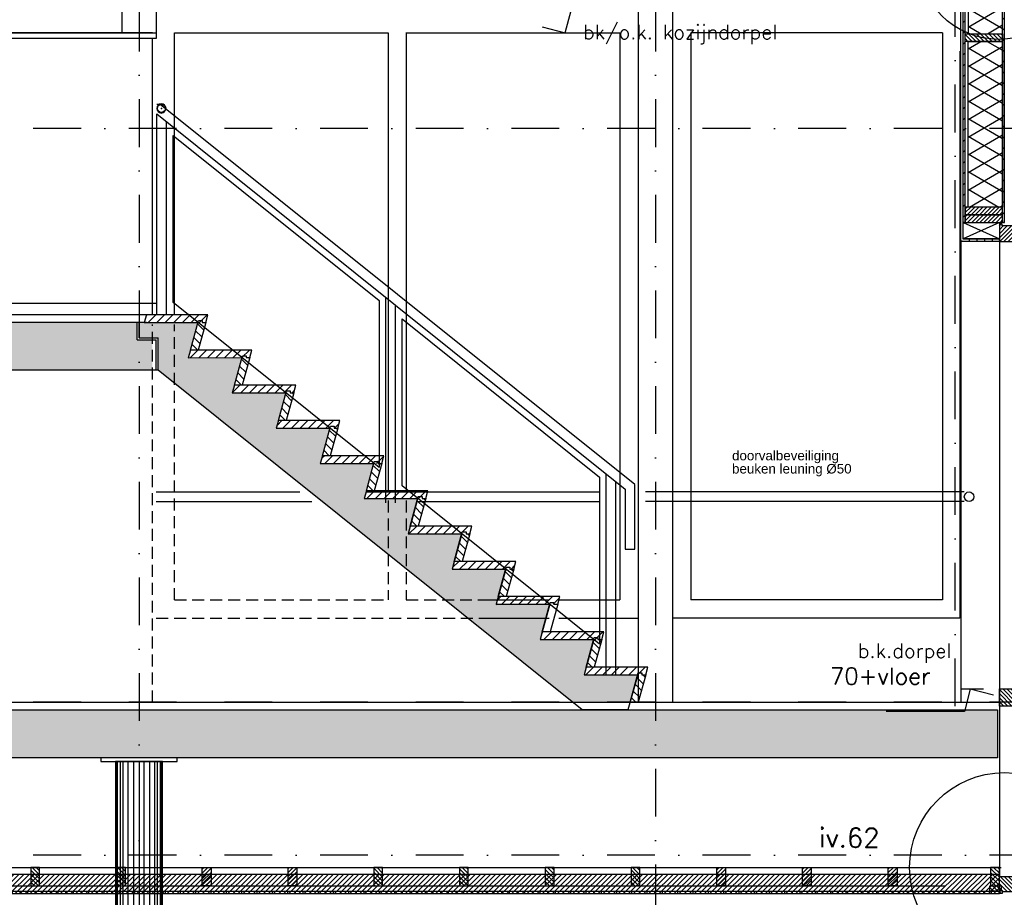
# Model space of a CAD drawing. Extents: x 0 to 317513, y 0 to 193913.
# Tile 19 of 69: x 182895 to 188044, y 98276 to 102865. Entities that reach past the tile are written whole.
import ezdxf

# ---------------------------------------------------------------- set-up
doc = ezdxf.new("R2010")
doc.units = 0
doc.header["$LTSCALE"] = 20
doc.header["$MEASUREMENT"] = 0
doc.header["$PDSIZE"] = -1
for name, pattern in [('DASHDOT', [25, 12.5, -6.25, 0, -6.25]), ('DD1', [2.66667, 1.66667, -0.5, 0, -0.5]), ('HIDDEN2', [4.6875, 3.125, -1.5625])]:
    doc.linetypes.add(name, pattern=pattern)
doc.layers.get('0').update_dxf_attribs({"linetype": 'CONTINUOUS'})
for name, color, linetype in [('_DETAILNUMMERS', 4, 'CONTINUOUS'), ('_DETAILNUMMERSTEKST', 4, 'CONTINUOUS'), ('A--01A1_ACEER', 1, 'CONTINUOUS'), ('A--A21--_F-23-', 9, 'CONTINUOUS'), ('A--A23--_F--3-', 9, 'CONTINUOUS'), ('A--A25--_F--3-', 9, 'CONTINUOUS'), ('A--A31--_F--3-', 9, 'CONTINUOUS'), ('A--A42--_F--3-', 9, 'CONTINUOUS'), ('A--A42--_F-23-', 9, 'CONTINUOUS'), ('A--L21--', 3, 'CONTINUOUS'), ('A--L21--_F-23-', 4, 'CONTINUOUS'), ('A--L21D3_BUITENWAND', 3, 'CONTINUOUS'), ('A--L22D2_BINNENWAND', 2, 'CONTINUOUS'), ('A--L22D4_BINNENWAND', 4, 'CONTINUOUS'), ('A--L22DC2_BINNENWAND', 2, 'HIDDEN2'), ('A--L23--', 7, 'CONTINUOUS'), ('A--L23--_F--3-', 7, 'CONTINUOUS'), ('A--L24A1_TRAPPEN', 1, 'CONTINUOUS'), ('A--L24A2_TRAPPEN', 2, 'CONTINUOUS'), ('A--L25--', 7, 'CONTINUOUS'), ('A--L25--_F-23-', 7, 'CONTINUOUS'), ('A--L28--', 7, 'CONTINUOUS'), ('A--L28--_F--3-', 1, 'CONTINUOUS'), ('A--L28D1_KONSTRUKTIES', 1, 'CONTINUOUS'), ('A--L31--', 2, 'CONTINUOUS'), ('A--L31--_F--3-', 7, 'CONTINUOUS'), ('A--L31--_F123--A1-BINNENKOZ', 1, 'CONTINUOUS'), ('A--L31D1_BUITENKOZIJN', 1, 'CONTINUOUS'), ('A--L35D1_PLAFONDS', 1, 'CONTINUOUS'), ('A--L42--', 7, 'CONTINUOUS'), ('A--L42--_F--3-', 7, 'CONTINUOUS'), ('A--L42--_F-23-', 7, 'CONTINUOUS'), ('A--M01A1_MAATVOERING', 1, 'CONTINUOUS'), ('A--M01B1_HOOGTE_MAATV', 1, 'CONTINUOUS'), ('A--T$1A-_F123_20', 1, 'CONTINUOUS'), ('A--T01B2_HOOGTE_MAATV', 2, 'CONTINUOUS'), ('A--T01B3_HOOGTE_MAATV', 3, 'CONTINUOUS'), ('KOLOMMEN', 3, 'CONTINUOUS'), ('KOZIJNEN', 2, 'CONTINUOUS'), ('PUIACHTERGROND', 9, 'CONTINUOUS'), ('STRAMIEN', 8, 'DD1'), ('X--LR---_CP', 7, 'CONTINUOUS')]:
    doc.layers.add(name, color=color, linetype=linetype)
doc.styles.add('EB2', font='ARIAL.TTF')
doc.styles.add('HIEMSTRA', font='romans.shx')
doc.styles.add('HOOGTEXT', font='ROMANS.shx', dxfattribs={"height": 2.5})
pattern_1 = [(45, (219388.488, 14837.55), (-22.45064, 22.45064), [])]
pattern_2 = [(135, (219388.488, 14837.55), (-22.45064, -22.45064), [])]

# ---------------------------------------------------------------- blocks, each defined once
blk = doc.blocks.new('*U493')
at = {"layer": 'A--L23--_F--3-', "color": 2, "linetype": 'Continuous'}
blk.add_lwpolyline([(0, 0), (0, 20), (29110.3, 20), (29110.3, 0)], dxfattribs=at)
blk = doc.blocks.new('*U472')
at = {"layer": 'A--A42--_F--3-', "linetype": 'Continuous'}
h = blk.add_hatch(dxfattribs=at)
h.set_pattern_fill('ALFALINE', color=256, scale=40, angle=45, style=0)
h.set_pattern_definition([(90, (-180263.096, -98302.148), (-40, 7e-15), [])])
h.paths.add_polyline_path([(0, 0), (0, 6.2), (7755, 6.2), (7755, 0), (7755, -6.3), (0, -6.3)])
at = {"layer": 'A--L42--_F--3-', "color": 3, "linetype": 'Continuous'}
for points in [[(0, 0), (0, 6.2), (7755, 6.2), (7755, 0)], [(0, 0), (0, 6.2), (7755, 6.2), (7755, 0)], [(0, 0), (0, 6.2), (7755, 6.2), (7755, 0)], [(0, 0), (0, -6.3), (7755, -6.3), (7755, 0)]]:
    blk.add_lwpolyline(points, dxfattribs=at)
blk = doc.blocks.new('Q020283-')
at = {"layer": 'A--A25--_F--3-'}
h = blk.add_hatch(dxfattribs=at)
h.set_pattern_fill('ALFALINE', color=256, scale=15, style=0, pattern_type=2)
h.set_pattern_definition([(45, (0, 0), (-10.6066, 10.6066), [])])
h.paths.add_polyline_path([(0, 0), (0, 96), (46, 96), (46, 0)])
at = {"layer": 'A--L25--_F-23-', "color": 2, "linetype": 'Continuous'}
blk.add_lwpolyline([(0, 0), (0, 96), (46, 96), (46, 0)], close=True, dxfattribs=at)
at = {"layer": 'X--LR---_CP'}
for p in [(0, 0), (0, 0), (46, 0)]:
    blk.add_point(p, dxfattribs=at)
blk = doc.blocks.new('HOOGTEP')
at = {"layer": 'A--M01A1_MAATVOERING'}
for p, q in [((0, 0), (0.62, 2.33)), ((0.62, 2.33), (8.79, 2.33)), ((-2.41, 0.65), (0, 0))]:
    blk.add_line(p, q, dxfattribs=at)
at = {"layer": 'A--M01B1_HOOGTE_MAATV'}
blk.add_line((-1.38, 0), (0.91, 0), dxfattribs=at)
at = {"layer": 'A--T01B2_HOOGTE_MAATV', "style": 'HOOGTEXT', "flags": 4}
blk.add_attdef('TEKST', (1.84, -0.67), '', height=1.5, dxfattribs=at)
at = {"layer": 'A--T01B3_HOOGTE_MAATV', "style": 'HOOGTEXT', "flags": 4}
blk.add_attdef('HOOGTE', (1.67, 3.82), '', height=1.75, dxfattribs=at)
blk = doc.blocks.new('*U466')
at = {"layer": 'A--A42--_F-23-', "linetype": 'Continuous'}
h = blk.add_hatch(dxfattribs=at)
h.set_pattern_fill('ALFALINE', color=256, scale=40, style=0)
h.set_pattern_definition([(45, (-187834.23, -101805.453), (-28.284271, 28.284271), [])])
h.paths.add_polyline_path([(0, 0), (-5, 0), (-5, 4769.9), (0, 4769.9), (5, 4769.9), (5, 0)])
at = {"layer": 'A--L42--_F-23-', "color": 2, "linetype": 'Continuous'}
for points in [[(0, 0), (-5, 0), (-5, 4769.9), (0, 4769.9)], [(0, 0), (5, 0), (5, 4769.9), (0, 4769.9)]]:
    blk.add_lwpolyline(points, dxfattribs=at)
blk = doc.blocks.new('*U465')
at = {"layer": 'A--A42--_F-23-', "linetype": 'Continuous'}
h = blk.add_hatch(dxfattribs=at)
h.set_pattern_fill('ALFALINE', color=256, scale=40, style=0)
h.set_pattern_definition([(45, (-188040.184, -101805.453), (-28.284271, 28.284271), [])])
h.paths.add_polyline_path([(0, 0), (-5, 0), (-5, 4771.9), (0, 4771.9), (5, 4771.9), (5, 0)])
at = {"layer": 'A--L42--_F-23-', "color": 2, "linetype": 'Continuous'}
for points in [[(0, 0), (-5, 0), (-5, 4771.9), (0, 4771.9)], [(0, 0), (5, 0), (5, 4771.9), (0, 4771.9)]]:
    blk.add_lwpolyline(points, dxfattribs=at)
blk = doc.blocks.new('NH40_196')
at = {"layer": 'A--A25--_F--3-'}
h = blk.add_hatch(dxfattribs=at)
h.set_pattern_fill('ALFALINE', color=256, scale=15, style=0, pattern_type=2)
h.set_pattern_definition([(45, (-6, 0), (-10.6066, 10.6066), [])])
h.paths.add_polyline_path([(0, 0), (0, 196), (40, 196), (40, 0)])
at = {"layer": 'A--L25--_F-23-', "color": 2, "linetype": 'Continuous'}
blk.add_lwpolyline([(0, 0), (0, 196), (40, 196), (40, 0)], close=True, dxfattribs=at)
at = {"layer": 'X--LR---_CP'}
for p in [(0, 0), (0, 0), (40, 0)]:
    blk.add_point(p, dxfattribs=at)
blk = doc.blocks.new('*U464')
at = {"layer": 'A--A42--_F--3-', "linetype": 'Continuous'}
h = blk.add_hatch(dxfattribs=at)
h.set_pattern_fill('ALFALINE', color=256, scale=40, angle=45, style=0)
h.set_pattern_definition([(90, (-187822.98, -101712.148), (-40, 7e-15), [])])
h.paths.add_polyline_path([(0, 0), (-6.2, -6.2), (-6.2, 3936.2), (0, 3936.2), (6.2, 3936.2), (6.2, 6.2)])
at = {"layer": 'A--L42--_F--3-', "color": 3, "linetype": 'Continuous'}
for points in [[(-6.2, -6.2), (-6.2, -6.2), (-6.2, 3936.2), (0, 3936.2)], [(-6.2, -6.2), (-6.2, -6.2), (-6.2, 3936.2), (0, 3936.2)], [(-6.2, -6.2), (-6.2, -6.2), (-6.2, 3936.2), (0, 3936.2)], [(6.2, 6.2), (6.2, 6.2), (6.2, 3936.2), (0, 3936.2)]]:
    blk.add_lwpolyline(points, dxfattribs=at)
blk = doc.blocks.new('*U463')
at = {"layer": 'A--A42--_F--3-', "linetype": 'Continuous'}
h = blk.add_hatch(dxfattribs=at)
h.set_pattern_fill('ALFALINE', color=256, scale=40, angle=45, style=0)
h.set_pattern_definition([(90, (-188018.1, -101712.148), (-40, 7e-15), [])])
h.paths.add_polyline_path([(0, 0), (0, -6.2), (-201.4, -6.2), (-195.1, 0), (-188.9, 6.2), (0, 6.2)])
at = {"layer": 'A--L42--_F--3-', "color": 3, "linetype": 'Continuous'}
for points in [[(0, 0), (0, -6.2), (-201.4, -6.2), (-201.4, -6.2)], [(0, 0), (0, -6.2), (-201.4, -6.2), (-201.4, -6.2)], [(0, 0), (0, -6.2), (-201.4, -6.2), (-201.4, -6.2)], [(0, 0), (0, 6.2), (-188.9, 6.2), (-188.9, 6.2)]]:
    blk.add_lwpolyline(points, dxfattribs=at)
blk = doc.blocks.new('Q020662-')
at = {"layer": 'A--L28--_F--3-', "color": 4, "linetype": 'Continuous'}
blk.add_lwpolyline([(0, 24.15, 1), (0, -24.15, 1), (0, 24.15), (0, 20.95, -1), (0, -20.95, -1), (0, 20.95)], format="xyb", close=True, dxfattribs=at)
at = {"layer": 'X--LR---_CP', "color": 4, "linetype": 'Continuous'}
blk.add_point((0, 0), dxfattribs=at)

msp = doc.modelspace()

# ---------------------------------------------------------------- hatches: boundary and pattern name
at = {"layer": 'A--01A1_ACEER'}
h = msp.add_hatch(dxfattribs=at)
h.set_pattern_fill('ANSI31', color=256, scale=10, style=0)
h.set_pattern_definition(pattern_1)
edge = h.paths.add_edge_path()
edge.add_line((183849.05, 101281.87), (183868.55, 101281.87))
edge.add_line((183868.55, 101281.87), (183879.29, 101322.21))
edge.add_line((183879.29, 101322.21), (183557.88, 101322.21))
edge.add_line((183557.88, 101322.21), (183546.9, 101281.87))
edge.add_line((183546.9, 101281.87), (183826.82, 101281.87))
h = msp.add_hatch(dxfattribs=at)
h.set_pattern_fill('ANSI31', color=256, scale=10, angle=90, style=0)
h.set_pattern_definition(pattern_2)
h.paths.add_polyline_path([(183787.88, 101138), (183829.62, 101292.21), (183849.05, 101292.21), (183849.05, 101281.87), (183868.55, 101281.87), (183829.29, 101138)])
h = msp.add_hatch(dxfattribs=at)
h.set_pattern_fill('ANSI31', color=256, scale=10, style=0)
h.set_pattern_definition(pattern_1)
edge = h.paths.add_edge_path()
edge.add_line((184079.05, 101098), (184098.55, 101098))
edge.add_line((184098.55, 101098), (184109.29, 101138))
edge.add_line((184109.29, 101138), (183787.88, 101138))
edge.add_line((183787.88, 101138), (183776.9, 101097.66))
edge.add_line((183776.9, 101097.66), (184057.13, 101098))
h = msp.add_hatch(dxfattribs=at)
h.set_pattern_fill('ANSI31', color=256, scale=10, angle=90, style=0)
h.set_pattern_definition(pattern_2)
h.paths.add_polyline_path([(184017.88, 100953.79), (184059.62, 101108), (184079.05, 101108), (184079.05, 101098), (184098.55, 101098), (184059.29, 100953.79)])
h = msp.add_hatch(dxfattribs=at)
h.set_pattern_fill('ANSI31', color=256, scale=10, style=0)
h.set_pattern_definition(pattern_1)
edge = h.paths.add_edge_path()
edge.add_line((184309.05, 100913.79), (184328.55, 100913.79))
edge.add_line((184328.55, 100913.79), (184339.29, 100953.79))
edge.add_line((184339.29, 100953.79), (184017.88, 100953.79))
edge.add_line((184017.88, 100953.79), (184006.9, 100913.45))
edge.add_line((184006.9, 100913.45), (184287.13, 100913.79))
h = msp.add_hatch(dxfattribs=at)
h.set_pattern_fill('ANSI31', color=256, scale=10, angle=90, style=0)
h.set_pattern_definition(pattern_2)
h.paths.add_polyline_path([(184247.88, 100769.58), (184289.62, 100923.79), (184309.05, 100923.79), (184309.05, 100913.79), (184328.55, 100913.79), (184289.29, 100769.58)])
h = msp.add_hatch(dxfattribs=at)
h.set_pattern_fill('ANSI31', color=256, scale=10, style=0)
h.set_pattern_definition(pattern_1)
edge = h.paths.add_edge_path()
edge.add_line((184539.05, 100729.58), (184558.55, 100729.58))
edge.add_line((184558.55, 100729.58), (184569.29, 100769.58))
edge.add_line((184569.29, 100769.58), (184247.88, 100769.58))
edge.add_line((184247.88, 100769.58), (184236.9, 100729.24))
edge.add_line((184236.9, 100729.24), (184517.13, 100729.58))
h = msp.add_hatch(dxfattribs=at)
h.set_pattern_fill('ANSI31', color=256, scale=10, angle=90, style=0)
h.set_pattern_definition(pattern_2)
h.paths.add_polyline_path([(184477.88, 100585.37), (184519.62, 100739.58), (184539.05, 100739.58), (184539.05, 100729.58), (184558.55, 100729.58), (184519.29, 100585.37)])
h = msp.add_hatch(dxfattribs=at)
h.set_pattern_fill('ANSI31', color=256, scale=10, style=0)
h.set_pattern_definition(pattern_1)
edge = h.paths.add_edge_path()
edge.add_line((184769.05, 100545.37), (184788.55, 100545.37))
edge.add_line((184788.55, 100545.37), (184799.29, 100585.37))
edge.add_line((184799.29, 100585.37), (184477.88, 100585.37))
edge.add_line((184477.88, 100585.37), (184466.9, 100545.03))
edge.add_line((184466.9, 100545.03), (184747.13, 100545.37))
h = msp.add_hatch(dxfattribs=at)
h.set_pattern_fill('ANSI31', color=256, scale=10, angle=90, style=0)
h.set_pattern_definition(pattern_2)
h.paths.add_polyline_path([(184707.88, 100401.16), (184749.62, 100555.37), (184769.05, 100555.37), (184769.05, 100545.37), (184788.55, 100545.37), (184749.29, 100401.16)])
h = msp.add_hatch(dxfattribs=at)
h.set_pattern_fill('ANSI31', color=256, scale=10, style=0)
h.set_pattern_definition(pattern_1)
edge = h.paths.add_edge_path()
edge.add_line((184999.05, 100361.16), (185018.55, 100361.16))
edge.add_line((185018.55, 100361.16), (185029.29, 100401.16))
edge.add_line((185029.29, 100401.16), (184707.88, 100401.16))
edge.add_line((184707.88, 100401.16), (184696.9, 100360.82))
edge.add_line((184696.9, 100360.82), (184977.13, 100361.16))
h = msp.add_hatch(dxfattribs=at)
h.set_pattern_fill('ANSI31', color=256, scale=10, angle=90, style=0)
h.set_pattern_definition(pattern_2)
h.paths.add_polyline_path([(184937.88, 100216.95), (184979.62, 100371.16), (184999.05, 100371.16), (184999.05, 100361.16), (185018.55, 100361.16), (184979.29, 100216.95)])
h = msp.add_hatch(dxfattribs=at)
h.set_pattern_fill('ANSI31', color=256, scale=10, style=0)
h.set_pattern_definition(pattern_1)
edge = h.paths.add_edge_path()
edge.add_line((185229.05, 100176.95), (185248.55, 100176.95))
edge.add_line((185248.55, 100176.95), (185259.29, 100216.95))
edge.add_line((185259.29, 100216.95), (184937.88, 100216.95))
edge.add_line((184937.88, 100216.95), (184926.9, 100176.61))
edge.add_line((184926.9, 100176.61), (185207.13, 100176.95))
h = msp.add_hatch(dxfattribs=at)
h.set_pattern_fill('ANSI31', color=256, scale=10, angle=90, style=0)
h.set_pattern_definition(pattern_2)
h.paths.add_polyline_path([(185167.88, 100032.74), (185209.62, 100186.95), (185229.05, 100186.95), (185229.05, 100176.95), (185248.55, 100176.95), (185209.29, 100032.74)])
h = msp.add_hatch(dxfattribs=at)
h.set_pattern_fill('ANSI31', color=256, scale=10, style=0)
h.set_pattern_definition(pattern_1)
edge = h.paths.add_edge_path()
edge.add_line((185459.05, 99992.74), (185478.55, 99992.74))
edge.add_line((185478.55, 99992.74), (185489.29, 100032.74))
edge.add_line((185489.29, 100032.74), (185167.88, 100032.74))
edge.add_line((185167.88, 100032.74), (185156.9, 99992.4))
edge.add_line((185156.9, 99992.4), (185437.13, 99992.74))
h = msp.add_hatch(dxfattribs=at)
h.set_pattern_fill('ANSI31', color=256, scale=10, angle=90, style=0)
h.set_pattern_definition(pattern_2)
h.paths.add_polyline_path([(185397.88, 99848.53), (185439.62, 100002.74), (185459.05, 100002.74), (185459.05, 99992.74), (185478.55, 99992.74), (185439.29, 99848.53)])
h = msp.add_hatch(dxfattribs=at)
h.set_pattern_fill('ANSI31', color=256, scale=10, style=0)
h.set_pattern_definition(pattern_1)
edge = h.paths.add_edge_path()
edge.add_line((185689.05, 99808.53), (185708.55, 99808.53))
edge.add_line((185708.55, 99808.53), (185719.29, 99848.53))
edge.add_line((185719.29, 99848.53), (185397.88, 99848.53))
edge.add_line((185397.88, 99848.53), (185386.9, 99808.19))
edge.add_line((185386.9, 99808.19), (185667.13, 99808.53))
h = msp.add_hatch(dxfattribs=at)
h.set_pattern_fill('ANSI31', color=256, scale=10, style=0)
h.set_pattern_definition(pattern_1)
edge = h.paths.add_edge_path()
edge.add_line((185919.05, 99624.32), (185938.55, 99624.32))
edge.add_line((185938.55, 99624.32), (185949.29, 99664.32))
edge.add_line((185949.29, 99664.32), (185627.88, 99664.32))
edge.add_line((185627.88, 99664.32), (185616.9, 99623.98))
edge.add_line((185616.9, 99623.98), (185897.13, 99624.32))
h = msp.add_hatch(dxfattribs=at)
h.set_pattern_fill('ANSI31', color=256, scale=10, angle=90, style=0)
h.set_pattern_definition(pattern_2)
h.paths.add_polyline_path([(185857.88, 99480.11), (185899.62, 99634.32), (185919.05, 99634.32), (185919.05, 99624.32), (185938.55, 99624.32), (185899.29, 99480.11)])
h = msp.add_hatch(dxfattribs=at)
h.set_pattern_fill('ANSI31', color=256, scale=10, style=0)
h.set_pattern_definition(pattern_1)
edge = h.paths.add_edge_path()
edge.add_line((186149.05, 99440.11), (186168.55, 99440.11))
edge.add_line((186168.55, 99440.11), (186179.29, 99480.11))
edge.add_line((186179.29, 99480.11), (185857.88, 99480.11))
edge.add_line((185857.88, 99480.11), (185846.9, 99439.77))
edge.add_line((185846.9, 99439.77), (186127.13, 99440.11))
h = msp.add_hatch(dxfattribs=at)
h.set_pattern_fill('ANSI31', color=256, scale=10, angle=90, style=0)
h.set_pattern_definition(pattern_2)
h.paths.add_polyline_path([(186087.88, 99295.9), (186129.62, 99450.11), (186149.05, 99450.11), (186149.05, 99440.11), (186168.55, 99440.11), (186129.29, 99295.9)])
at = {"layer": 'A--01A1_ACEER', "linetype": 'Continuous'}
h = msp.add_hatch(dxfattribs=at)
h.set_pattern_fill('ANSI31', color=256, scale=150, style=0)
h.set_pattern_definition([(45, (21320.606, 3700), (-13.2582521, 13.2582521), [])])
h.paths.add_polyline_path([(180263.1, 98295.9), (188018.1, 98295.9), (188018.1, 98395.9), (180263.1, 98395.9)])
at = {"layer": 'A--A21--_F-23-'}
h = msp.add_hatch(dxfattribs=at)
h.set_pattern_fill('ALFAISO', color=256, scale=80, angle=270, style=0, pattern_type=2)
h.set_pattern_definition([(330, (75618.77, -771.31), (40, 69.282032), []), (30, (75618.77, -771.31), (-40, 69.282032), [])])
h.paths.add_polyline_path([(188035.18, 103658.02), (187855.18, 103658.02), (187855.18, 102791.74), (188035.18, 102791.74)])
h = msp.add_hatch(dxfattribs=at)
h.set_pattern_fill('ALFAISO', color=256, scale=80, angle=270, style=0, pattern_type=2)
h.set_pattern_definition([(30, (75618.31, 206314.78), (40, -69.282032), []), (330, (75618.31, 206314.78), (-40, -69.282032), [])])
h.paths.add_polyline_path([(188034.73, 101885.45), (187854.73, 101885.45), (187854.73, 102751.74), (188034.73, 102751.74)])
at = {"layer": 'A--A23--_F--3-'}
h = msp.add_hatch(dxfattribs=at)
h.set_pattern_fill('ALFABET', color=256, scale=20, angle=1, style=0, pattern_type=2)
h.set_pattern_definition([(46, (0, 0), (-86.320776, 83.359004), []), (51, (0, 0), (143.64922, -10.04493), [15, -165]), (356, (0, 0), (-30.37155, 149.93121), [12, -132]), (101.4514, (11.97, -0.84), (113.27778, 139.88618), [12.74804, -140.22842]), (47.1842, (-0.7, 40), (213.99344, -29.37358), [22.5, -247.5]), (97.6356, (17.13, 37.55), (183.50393, 198.05632), [19.12206, -210.3426]), (352.1842, (-0.7, 40), (183.50378, 198.05647), [18, -198]), (22, (19.47, 30.34), (120.76856, -78.42802), [15, -165]), (327, (19.47, 30.34), (46.12453, 145.85721), [12, -132]), (72.4514, (29.54, 23.81), (166.893145, 67.42906), [12.74804, -140.22842]), (38.5, (0, 0), (1.269641, 66.611074), [0, -130.4, 0, -134, 0, -132.5]), (8.5, (0, 0), (51.229207, 79.788568), [0, -76.4, 0, -127.4, 0, -50.5]), (328.5, (-44.593, -0.78), (106.826954, -2.64699), [0, -50, 0, -156, 0, -207]), (318.5, (-64.59, -1.13), (116.270055, 22.053548), [0, -65, 0, -103.6, 0, -147]), (318.5, (-64.59, -1.13), (116.270055, 22.053548), [0, -65, 0, -103.6, 0, -147])])
h.paths.add_polyline_path([(180256.72, 102755.89), (179960.96, 102755.89), (179960.96, 102665.97), (180060.96, 102665.97), (180060.96, 102505.9), (180819.1, 101894.55), (180819.1, 102203.11), (180666.7, 102202.92), (180677.68, 102243.26), (180716.72, 102387.47), (180436.7, 102387.13), (180447.68, 102427.47), (180486.72, 102571.68), (180206.7, 102571.34), (180217.68, 102611.68)])
h.paths.add_polyline_path([(181176.72, 102019.05), (180896.7, 102018.71), (180907.68, 102059.05), (180946.72, 102203.26), (180819.1, 102203.11), (180819.1, 101894.55), (181888.9, 101031.87), (182143.9, 101031.87), (182143.9, 101181.87), (182243.9, 101181.87), (182243.9, 101282.21), (181816.86, 101282.21), (181855.61, 101425.37), (181866.72, 101466.42), (181586.7, 101466.08), (181597.68, 101506.42), (181636.72, 101650.63), (181356.7, 101650.29), (181367.68, 101690.63), (181406.72, 101834.84), (181126.7, 101834.5), (181137.68, 101874.84)])
h.paths.add_polyline_path([(183519.1, 101191.95), (183509.1, 101191.95), (183509.1, 101282.21), (182253.9, 101282.21), (182253.9, 101171.87), (182153.9, 101171.87), (182153.9, 101031.87), (183519.1, 101031.87)])
h.paths.add_polyline_path([(183589.1, 101191.95), (183519.1, 101191.95), (183519.1, 101031.87), (183589.1, 101031.87)])
h.paths.add_polyline_path([(184286.88, 100913.64), (184286.7, 100913.79), (184006.9, 100913.45), (184017.88, 100953.79), (184056.85, 101097.76), (184056.55, 101098), (183776.9, 101097.66), (183787.88, 101138), (183824.21, 101272.21), (183704.1, 101272.21), (183704.1, 100963.8), (185118.6, 99830.9), (185393.08, 99830.9), (185397.88, 99848.53), (185436.92, 99992.74), (185156.9, 99992.4), (185167.88, 100032.74), (185206.92, 100176.95), (184926.9, 100176.61), (184937.88, 100216.95), (184976.92, 100361.16), (184696.9, 100360.82), (184707.88, 100401.16), (184746.92, 100545.37), (184466.9, 100545.03), (184477.88, 100585.37), (184516.9, 100729.53), (184516.84, 100729.58), (184236.9, 100729.24), (184247.88, 100769.58)])
h.paths.add_polyline_path([(183704.1, 101272.21), (183589.1, 101272.21), (183589.1, 101201.95), (183619.1, 101201.95), (183619.1, 101031.87), (183704.1, 100963.8)])
h.paths.add_polyline_path([(183589.1, 101272.21), (183824.21, 101272.21), (183826.82, 101281.87), (183546.9, 101281.87), (183546.9, 101282.21), (183519.1, 101282.21), (183519.1, 101201.95), (183589.1, 101201.95)])
h.paths.add_polyline_path([(185666.92, 99808.53), (185386.9, 99808.19), (185393.08, 99830.9), (185118.6, 99830.9), (185236.97, 99736.1), (185514.1, 99736.1), (185647.31, 99736.1)])
h.paths.add_polyline_path([(185627.88, 99664.32), (185647.31, 99736.1), (185457.78, 99736.1), (185236.97, 99736.1), (185786.59, 99295.9), (186086.49, 99295.9), (186121.64, 99420.63), (186126.92, 99440.11), (185846.9, 99439.77), (185896.92, 99624.32), (185616.9, 99623.98)])
h = msp.add_hatch(dxfattribs=at)
h.set_pattern_fill('ALFABET', color=256, scale=20, angle=1, style=0, pattern_type=2)
h.set_pattern_definition([(134, (241576.95, 3500), (86.32078, 83.359), []), (129, (241576.95, 3500), (-143.64922, -10.04493), [15, -165]), (184, (241576.95, 3500), (30.37155, 149.9312), [12, -132]), (78.5486, (241564.97, 3499.16), (-113.27778, 139.88618), [12.74804, -140.22842]), (132.8158, (241577.64, 3540), (-213.99344, -29.37358), [22.5, -247.5]), (82.3644, (241559.81, 3537.55), (-183.50393, 198.05632), [19.12206, -210.3426]), (187.8158, (241577.64, 3540), (-183.50378, 198.05647), [18, -198]), (158, (241557.47, 3530.34), (-120.76856, -78.42802), [15, -165]), (213, (241557.47, 3530.34), (-46.12453, 145.8572), [12, -132]), (107.5486, (241547.41, 3523.81), (-166.89315, 67.42906), [12.74804, -140.22842]), (141.5, (241576.946, 3500), (-1.26964, 66.611074), [0, -130.4, 0, -134, 0, -132.5]), (171.5, (241576.946, 3500), (-51.229207, 79.788568), [0, -76.4, 0, -127.4, 0, -50.5]), (211.5, (241621.54, 3499.22), (-106.826954, -2.64699), [0, -50, 0, -156, 0, -207]), (221.5, (241641.54, 3498.87), (-116.270055, 22.05355), [0, -65, 0, -103.6, 0, -147]), (221.5, (241641.54, 3498.87), (-116.270055, 22.05355), [0, -65, 0, -103.6, 0, -147])])
h.paths.add_polyline_path([(188008.1, 99005.9), (158805.24, 99005.9), (158805.3, 99255.9), (188008.1, 99255.9)])
at = {"layer": 'A--A25--_F--3-'}
h = msp.add_hatch(dxfattribs=at)
h.set_pattern_fill('ALFALINE', color=256, scale=15, angle=-90, style=0, pattern_type=2)
h.set_pattern_definition([(135, (181423.094, 98658.398), (-10.606602, -10.606602), [])])
h.paths.add_polyline_path([(188028.1, 98308.4), (187969.1, 98308.4), (187969.1, 98336.4), (188028.1, 98336.4)])
at = {"layer": 'A--A31--_F--3-'}
h = msp.add_hatch(dxfattribs=at)
h.set_pattern_fill('ALFALINE', color=256, scale=15, style=0, pattern_type=2)
h.set_pattern_definition([(45, (188018.099, 102190.898), (-10.6066, 10.6066), [])])
h.paths.add_polyline_path([(188154.98, 101726.9), (188157.1, 101729.02), (188157.1, 101786.9), (188157.1, 101795.9), (188142.1, 101795.9), (188142.1, 101786.9), (188033.1, 101786.9), (188033.1, 101795.9), (188018.1, 101795.9), (188018.1, 101722.9), (188018.1, 101706.9), (188019.1, 101705.9), (188105.1, 101705.9), (188106.1, 101706.9), (188106.1, 101714.9), (188106.1, 101726.2), (188106.8, 101726.9)])
h = msp.add_hatch(dxfattribs=at)
h.set_pattern_fill('ALFALINE', color=256, scale=15, style=0, pattern_type=2)
h.set_pattern_definition([(315, (188018.099, 100401.898), (-10.6066, -10.6066), [])])
h.paths.add_polyline_path([(188154.98, 99344.9), (188157.1, 99342.78), (188157.1, 99296.9), (188148.19, 99296.9), (188141.7, 99296.9), (188124.94, 99296.9), (188106.1, 99296.9), (188106.1, 99275.9), (188018.1, 99275.9), (188018.1, 99348.9), (188018.1, 99364.9), (188019.1, 99365.9), (188105.1, 99365.9), (188106.1, 99364.9), (188106.1, 99356.9), (188106.1, 99345.6), (188106.8, 99344.9)])
h = msp.add_hatch(dxfattribs=at)
h.set_pattern_fill('ALFALINE', color=256, scale=15, style=0, pattern_type=2)
h.set_pattern_definition([(315, (188018.099, 99471.898), (-10.6066, -10.6066), [])])
h.paths.add_polyline_path([(188154.98, 98364.9), (188157.1, 98362.78), (188157.1, 98304.9), (188157.1, 98295.9), (188142.1, 98295.9), (188142.1, 98304.9), (188033.1, 98304.9), (188033.1, 98295.9), (188018.1, 98295.9), (188018.1, 98368.9), (188018.1, 98384.9), (188019.1, 98385.9), (188105.1, 98385.9), (188106.1, 98384.9), (188106.1, 98376.9), (188106.1, 98365.6), (188106.8, 98364.9)])

# ---------------------------------------------------------------- linework, layer by layer
at = {"layer": '_DETAILNUMMERS'}
for centre, radius in [((188017.22, 103189.26), 427.26), ((188044.65, 98432.4), 496.01)]:
    msp.add_circle(centre, radius, dxfattribs=at)
at = {"layer": 'A--01A1_ACEER', "color": 5, "linetype": 'DASHDOT'}
msp.add_line((187787.46, 99275.29), (187787.46, 107237.28), dxfattribs=at)
at = {"layer": 'A--01A1_ACEER'}
for p, q in [((180309.1, 102795.89), (183609.1, 102795.89)), ((183612.02, 101322.21), (183612.02, 102372.21)), ((183662.02, 101321.79), (183662.02, 102332.16)), ((187829.23, 101805.45), (188018.1, 101718.4)), ((188018.1, 101805.45), (187829.23, 101718.4)), ((187816.73, 101705.9), (187816.73, 99295.9)), ((188018.1, 101711.67), (188018.1, 98383.87)), ((184809.55, 100339.04), (184809.55, 101413.09)), ((184859.55, 100339.04), (184859.55, 101373.05)), ((185962.02, 99439.94), (185962.02, 100490.07)), ((186012.02, 99439.94), (186012.02, 100450.02)), ((186112.02, 100097.11), (186112.02, 100433.99)), ((186062.02, 100097.11), (186112.02, 100097.11))]:
    msp.add_line(p, q, dxfattribs=at)
msp.add_lwpolyline([(188018.1, 101718.4), (187829.23, 101718.4), (187829.23, 101805.45), (188018.1, 101805.45)], close=True, dxfattribs=at)
at = {"layer": 'A--L21--'}
for points in [[(188035.18, 103658.02), (187855.18, 103658.02), (187855.18, 102791.74), (188035.18, 102791.74)], [(188034.73, 101885.45), (187854.73, 101885.45), (187854.73, 102751.74), (188034.73, 102751.74)]]:
    msp.add_lwpolyline(points, close=True, dxfattribs=at)
at = {"layer": 'A--L21--_F-23-', "linetype": 'Continuous'}
msp.add_lwpolyline([(188008.1, 99005.9), (158805.24, 99005.9), (158805.3, 99255.9), (188008.1, 99255.9)], close=True, dxfattribs=at)
at = {"layer": 'A--L21D3_BUITENWAND'}
for p, q in [((183589.1, 102795.9), (180349.67, 102795.9)), ((183609.1, 102765.9), (180332.76, 102765.9)), ((183589.1, 101322.21), (183589.1, 102765.9))]:
    msp.add_line(p, q, dxfattribs=at)
at = {"layer": 'A--L22D2_BINNENWAND'}
msp.add_line((180358.94, 98295.9), (188018.97, 98295.9), dxfattribs=at)
at = {"layer": 'A--L22D4_BINNENWAND'}
for p, q in [((183509.1, 101191.95), (183509.1, 101281.95)), ((183519.1, 101201.95), (183519.1, 101281.87)), ((183509.1, 101191.95), (183609.1, 101191.95)), ((183519.1, 101201.95), (183619.1, 101201.95)), ((183609.1, 101031.87), (183609.1, 101191.95)), ((183619.1, 101031.87), (183619.1, 101201.95))]:
    msp.add_line(p, q, dxfattribs=at)
msp.add_lwpolyline([(184974.41, 100351.16), (184926.9, 100176.61), (185207.13, 100176.95), (185156.9, 99992.4), (185437.13, 99992.74), (185386.96, 99808.39), (185667.13, 99808.53), (185616.9, 99623.98), (185896.92, 99624.32), (185846.9, 99439.77), (186127.13, 99440.11), (186075.22, 99255.9), (185836.53, 99255.9), (183619.1, 101031.87), (181888.9, 101031.87), (180060.96, 102505.9), (179950.96, 102505.9)], dxfattribs=at)
at = {"layer": 'A--L22DC2_BINNENWAND'}
for p, q in [((183589.1, 99295.9), (183589.1, 101272.21)), ((183704.1, 99830.9), (183704.1, 101272.21)), ((184821.6, 100351.16), (184821.6, 99830.9)), ((184916.6, 100351.16), (184916.6, 99830.9)), ((183704.1, 99830.9), (184821.6, 99830.9)), ((184916.6, 99830.9), (185663.6, 99830.9)), ((185457.78, 99736.1, -1), (185663.6, 99736.1, -0.73))]:
    msp.add_line(p, q, dxfattribs=at)
msp.add_lwpolyline([(183609.1, 99736.1), (185514.1, 99736.1)], dxfattribs=at)
at = {"layer": 'A--L24A1_TRAPPEN'}
for p, q in [((181900.81, 101382.21), (183609.1, 101382.21)), ((183609.1, 100395.9), (184360.27, 100395.9)), ((184706.45, 100395.9), (185924.56, 100395.9)), ((187834.43, 100395.9), (186167.53, 100395.9)), ((183609.1, 100345.9), (184422.7, 100345.9)), ((184972.98, 100345.9), (185924.56, 100345.9)), ((187834.43, 100345.9), (186167.53, 100345.9))]:
    msp.add_line(p, q, dxfattribs=at)
for points in [[(186112.02, 100433.99), (183629.58, 102422.21), (183612.02, 102422.21)], [(183612.02, 102372.21), (184859.55, 101373.05)], [(183697.02, 101385.77), (183697.02, 102259.29), (184774.55, 101396.28), (184774.55, 100523.31), (183697.02, 101385.77)], [(184859.55, 101373.05), (186062.02, 100409.98), (186062.02, 100097.11)], [(185927.02, 99600.45), (184894.55, 100427.1), (184894.55, 101300.17)], [(184894.55, 101300.17), (185927.02, 100473.26), (185927.02, 99600.45)]]:
    msp.add_lwpolyline(points, dxfattribs=at)
msp.add_circle((187859.73, 100370.88), 25, dxfattribs=at)
at = {"layer": 'A--L24A2_TRAPPEN'}
for p, q in [((183557.88, 101282.21), (181816.86, 101282.21)), ((183557.88, 101322.21), (181827.68, 101322.21))]:
    msp.add_line(p, q, dxfattribs=at)
for points in [[(183849.05, 101281.87), (183868.46, 101281.87), (183879.29, 101322.21), (183557.88, 101322.21), (183546.9, 101281.87), (183826.82, 101281.87)], [(183849.05, 101281.87), (183868.55, 101281.87), (183879.29, 101322.21), (183557.88, 101322.21), (183546.9, 101281.87), (183826.82, 101281.87)], [(184079.05, 101098), (184098.55, 101098), (184109.29, 101138), (183787.88, 101138), (183776.9, 101097.66), (184057.13, 101098)], [(184079.05, 101098), (184098.55, 101098), (184109.29, 101138), (183787.88, 101138), (183776.9, 101097.66), (184057.13, 101098)], [(184309.05, 100913.79), (184328.55, 100913.79), (184339.29, 100953.79), (184017.88, 100953.79), (184006.9, 100913.45), (184287.13, 100913.79)], [(184309.05, 100913.79), (184328.55, 100913.79), (184339.29, 100953.79), (184017.88, 100953.79), (184006.9, 100913.45), (184287.13, 100913.79)], [(184539.05, 100729.58), (184558.55, 100729.58), (184569.29, 100769.58), (184247.88, 100769.58), (184236.9, 100729.24), (184517.13, 100729.58)], [(184539.05, 100729.58), (184558.55, 100729.58), (184569.29, 100769.58), (184247.88, 100769.58), (184236.9, 100729.24), (184517.13, 100729.58)], [(184769.05, 100545.37), (184788.55, 100545.37), (184799.29, 100585.37), (184477.88, 100585.37), (184466.9, 100545.03), (184747.13, 100545.37)], [(184769.05, 100545.37), (184788.55, 100545.37), (184799.29, 100585.37), (184477.88, 100585.37), (184466.9, 100545.03), (184747.13, 100545.37)], [(184999.05, 100361.16), (185018.55, 100361.16), (185029.29, 100401.16), (184707.88, 100401.16), (184696.9, 100360.82), (184977.13, 100361.16)], [(184999.05, 100361.16), (185018.55, 100361.16), (185029.29, 100401.16), (184707.88, 100401.16), (184696.9, 100360.82), (184977.13, 100361.16)], [(185229.05, 100176.95), (185248.55, 100176.95), (185259.29, 100216.95), (184937.88, 100216.95), (184926.9, 100176.61), (185207.13, 100176.95)], [(185229.05, 100176.95), (185248.55, 100176.95), (185259.29, 100216.95), (184937.88, 100216.95), (184926.9, 100176.61), (185207.13, 100176.95)], [(185459.05, 99992.74), (185478.55, 99992.74), (185489.29, 100032.74), (185167.88, 100032.74), (185156.9, 99992.4), (185437.13, 99992.74)], [(185459.05, 99992.74), (185478.55, 99992.74), (185489.29, 100032.74), (185167.88, 100032.74), (185156.9, 99992.4), (185437.13, 99992.74)], [(185689.05, 99808.53), (185708.55, 99808.53), (185719.29, 99848.53), (185397.88, 99848.53), (185386.9, 99808.19), (185667.13, 99808.53)], [(185689.05, 99808.53), (185708.55, 99808.53), (185719.29, 99848.53), (185397.88, 99848.53), (185386.9, 99808.19), (185667.13, 99808.53)], [(185919.05, 99624.32), (185938.55, 99624.32), (185949.29, 99664.32), (185627.88, 99664.32), (185616.9, 99623.98), (185897.13, 99624.32)], [(185919.05, 99624.32), (185938.55, 99624.32), (185949.29, 99664.32), (185627.88, 99664.32), (185616.9, 99623.98), (185897.13, 99624.32)], [(186149.05, 99440.11), (186168.55, 99440.11), (186179.29, 99480.11), (185857.88, 99480.11), (185846.9, 99439.77), (186127.13, 99440.11)], [(186149.05, 99440.11), (186168.55, 99440.11), (186179.29, 99480.11), (185857.88, 99480.11), (185846.9, 99439.77), (186127.13, 99440.11)]]:
    msp.add_lwpolyline(points, dxfattribs=at)
for points in [[(183787.88, 101138), (183829.62, 101292.21), (183849.05, 101292.21), (183849.05, 101281.87), (183868.46, 101281.87), (183829.29, 101138)], [(183787.88, 101138), (183829.62, 101292.21), (183849.05, 101292.21), (183849.05, 101281.87), (183868.55, 101281.87), (183829.29, 101138)], [(184017.88, 100953.79), (184059.62, 101108), (184079.05, 101108), (184079.05, 101098), (184098.55, 101098), (184059.29, 100953.79)], [(184017.88, 100953.79), (184059.62, 101108), (184079.05, 101108), (184079.05, 101098), (184098.55, 101098), (184059.29, 100953.79)], [(184247.88, 100769.58), (184289.62, 100923.79), (184309.05, 100923.79), (184309.05, 100913.79), (184328.55, 100913.79), (184289.29, 100769.58)], [(184247.88, 100769.58), (184289.62, 100923.79), (184309.05, 100923.79), (184309.05, 100913.79), (184328.55, 100913.79), (184289.29, 100769.58)], [(184477.88, 100585.37), (184519.62, 100739.58), (184539.05, 100739.58), (184539.05, 100729.58), (184558.55, 100729.58), (184519.29, 100585.37)], [(184477.88, 100585.37), (184519.62, 100739.58), (184539.05, 100739.58), (184539.05, 100729.58), (184558.55, 100729.58), (184519.29, 100585.37)], [(184707.88, 100401.16), (184749.62, 100555.37), (184769.05, 100555.37), (184769.05, 100545.37), (184788.55, 100545.37), (184749.29, 100401.16)], [(184707.88, 100401.16), (184749.62, 100555.37), (184769.05, 100555.37), (184769.05, 100545.37), (184788.55, 100545.37), (184749.29, 100401.16)], [(184937.88, 100216.95), (184979.62, 100371.16), (184999.05, 100371.16), (184999.05, 100361.16), (185018.55, 100361.16), (184979.29, 100216.95)], [(184937.88, 100216.95), (184979.62, 100371.16), (184999.05, 100371.16), (184999.05, 100361.16), (185018.55, 100361.16), (184979.29, 100216.95)], [(185167.88, 100032.74), (185209.62, 100186.95), (185229.05, 100186.95), (185229.05, 100176.95), (185248.55, 100176.95), (185209.29, 100032.74)], [(185167.88, 100032.74), (185209.62, 100186.95), (185229.05, 100186.95), (185229.05, 100176.95), (185248.55, 100176.95), (185209.29, 100032.74)], [(185397.88, 99848.53), (185439.62, 100002.74), (185459.05, 100002.74), (185459.05, 99992.74), (185478.55, 99992.74), (185439.29, 99848.53)], [(185397.88, 99848.53), (185439.62, 100002.74), (185459.05, 100002.74), (185459.05, 99992.74), (185478.55, 99992.74), (185439.29, 99848.53)], [(185627.88, 99664.32), (185669.62, 99818.53), (185689.05, 99818.53), (185689.05, 99808.53), (185708.55, 99808.53), (185669.29, 99664.32)], [(185627.88, 99664.32), (185669.62, 99818.53), (185689.05, 99818.53), (185689.05, 99808.53), (185708.55, 99808.53), (185669.29, 99664.32)], [(185857.88, 99480.11), (185899.62, 99634.32), (185919.05, 99634.32), (185919.05, 99624.32), (185938.55, 99624.32), (185899.29, 99480.11)], [(185857.88, 99480.11), (185899.62, 99634.32), (185919.05, 99634.32), (185919.05, 99624.32), (185938.55, 99624.32), (185899.29, 99480.11)], [(186087.88, 99295.9), (186129.62, 99450.11), (186149.05, 99450.11), (186149.05, 99440.11), (186168.55, 99440.11), (186129.29, 99295.9)], [(186087.88, 99295.9), (186129.62, 99450.11), (186149.05, 99450.11), (186149.05, 99440.11), (186168.55, 99440.11), (186129.29, 99295.9)]]:
    msp.add_lwpolyline(points, close=True, dxfattribs=at)
at = {"layer": 'A--L25--_F-23-', "color": 2, "linetype": 'Continuous'}
msp.add_lwpolyline([(188028.1, 98308.4), (187969.1, 98308.4), (187969.1, 98336.4), (188028.1, 98336.4)], close=True, dxfattribs=at)
at = {"layer": 'A--L28D1_KONSTRUKTIES'}
msp.add_lwpolyline([(183319.1, 98985.9), (183719.1, 98985.9), (183719.1, 99005.9), (183319.1, 99005.9)], close=True, dxfattribs=at)
at = {"layer": 'A--L31--'}
for p, q in [((183429.1, 105495.9), (183429.1, 102795.9)), ((183609.1, 105495.9), (183609.1, 102765.9)), ((186129.1, 105495.9), (186129.1, 102795.9)), ((186309.1, 105495.9), (186309.1, 102795.9)), ((186309.1, 105495.9), (186309.1, 102795.9)), ((183704.1, 102795.9), (184821.6, 102795.9)), ((183704.1, 101322.21), (183704.1, 102795.9)), ((184916.6, 102795.9), (184916.6, 100401.16)), ((184916.6, 102795.9), (186034.1, 102795.9)), ((186034.1, 102795.9), (186034.1, 99830.9)), ((186129.1, 102795.9), (186129.1, 99295.9)), ((186309.09, 102795.9, -1.24), (186309.1, 99295.9, 0.18)), ((186404.09, 102795.9, -1.24), (186404.1, 99830.9)), ((187720.5, 102795.9, -1.24), (186404.09, 102795.9, -1.24)), ((186404.09, 102795.9, -1.24), (186404.1, 99830.9)), ((187720.5, 102795.9, -1.28), (187720.5, 99830.9, 0)), ((187810.5, 102700.9, -1.24), (187810.5, 99736.1, 0.04))]:
    msp.add_line(p, q, dxfattribs=at)
at = {"layer": 'A--L31--_F--3-', "color": 2, "linetype": 'Continuous'}
for points in [[(188154.98, 101726.9), (188157.1, 101729.02), (188157.1, 101786.9), (188157.1, 101795.9), (188142.1, 101795.9), (188142.1, 101795.9), (188142.1, 101786.9), (188033.1, 101786.9), (188033.1, 101795.9), (188018.1, 101795.9), (188018.1, 101722.9), (188018.1, 101706.9), (188019.1, 101705.9), (188105.1, 101705.9), (188106.1, 101706.9), (188106.1, 101714.9), (188106.1, 101726.2), (188106.8, 101726.9)], [(188154.98, 99344.9), (188157.1, 99342.78), (188157.1, 99296.9), (188148.19, 99296.9), (188141.7, 99296.9), (188141.7, 99296.9), (188124.94, 99296.9), (188106.1, 99296.9), (188106.1, 99275.9), (188018.1, 99275.9), (188018.1, 99348.9), (188018.1, 99364.9), (188019.1, 99365.9), (188105.1, 99365.9), (188106.1, 99364.9), (188106.1, 99356.9), (188106.1, 99345.6), (188106.8, 99344.9)], [(188154.98, 98364.9), (188157.1, 98362.78), (188157.1, 98304.9), (188157.1, 98295.9), (188142.1, 98295.9), (188142.1, 98295.9), (188142.1, 98304.9), (188033.1, 98304.9), (188033.1, 98295.9), (188018.1, 98295.9), (188018.1, 98368.9), (188018.1, 98384.9), (188019.1, 98385.9), (188105.1, 98385.9), (188106.1, 98384.9), (188106.1, 98376.9), (188106.1, 98365.6), (188106.8, 98364.9)]]:
    msp.add_lwpolyline(points, close=True, dxfattribs=at)
at = {"layer": 'A--L31--_F123--A1-BINNENKOZ'}
msp.add_line((184529.82, 98295.9), (184529.82, 98295.9), dxfattribs=at)
at = {"layer": 'A--L31D1_BUITENKOZIJN'}
for p, q in [((180309.1, 98432.4), (188028.1, 98432.4)), ((180197.6, 98336.4), (187736.21, 98336.4))]:
    msp.add_line(p, q, dxfattribs=at)
at = {"layer": 'A--L35D1_PLAFONDS', "linetype": 'Continuous'}
msp.add_lwpolyline([(180263.1, 98295.9), (188018.1, 98295.9), (188018.1, 98395.9), (180263.1, 98395.9)], close=True, dxfattribs=at)
at = {"layer": 'KOLOMMEN'}
msp.add_lwpolyline([(183396.85, 92445.9), (183641.35, 92445.9), (183641.35, 98985.9), (183396.85, 98985.9)], close=True, dxfattribs=at)
at = {"layer": 'KOZIJNEN'}
for p, q in [((184914.1, 102795.9, -1), (185514.1, 102795.9, -1)), ((184914.1, 102795.9, -1), (185514.1, 102795.9, -1)), ((185324.29, 99830.9), (185663.6, 99830.9)), ((185457.78, 99830.9, -0.54), (185663.6, 99830.9, -0.21)), ((185713.6, 99830.9, -0.13), (186034.1, 99830.9, 0.39)), ((185713.6, 99830.9), (185924.29, 99830.9)), ((185713.6, 99830.9), (185924.29, 99830.9)), ((186824.1, 99830.9, -0.54), (186404.1, 99830.9, 0.39)), ((187720.5, 99830.9), (186741.12, 99830.9)), ((185324.29, 99736.1, -1), (185652.11, 99736.1, -1)), ((185324.29, 99736.1, -1), (185663.6, 99736.1, -1)), ((185713.6, 99736.1, -0.67), (186129.1, 99736.1, -0.13)), ((185713.6, 99736.1, -1), (185924.29, 99736.1, -1)), ((186824.1, 99736.1, -1), (186309.1, 99736.1, -0.15))]:
    msp.add_line(p, q, dxfattribs=at)
for points in [[(183429.1, 102795.9), (181524.1, 102795.9)], [(183704.1, 102795.9), (184821.6, 102795.9), (184821.6, 100401.16)], [(187720.5, 102795.9), (186741.12, 102795.9)], [(185867.98, 99736.1), (186129.1, 99736.1)], [(186824.1, 99736.1), (186309.1, 99736.1)], [(187810.5, 99736.1), (186741.12, 99736.1)]]:
    msp.add_lwpolyline(points, dxfattribs=at)
at = {"layer": 'PUIACHTERGROND'}
for p, q in [((183401.85, 92445.9), (183401.85, 98985.9)), ((183406.85, 92445.9), (183406.85, 98985.9)), ((183421.85, 92445.9), (183421.85, 98985.9)), ((183436.85, 92445.9), (183436.85, 98985.9)), ((183461.85, 92445.9), (183461.85, 98985.9)), ((183491.85, 92445.9), (183491.85, 98985.9)), ((183519.1, 98985.9), (183519.1, 92445.9)), ((183546.35, 92445.9), (183546.35, 98985.9)), ((183576.35, 92445.9), (183576.35, 98985.9)), ((183601.35, 92445.9), (183601.35, 98985.9)), ((183616.35, 92445.9), (183616.35, 98985.9)), ((183631.35, 92445.9), (183631.35, 98985.9)), ((183636.35, 92445.9), (183636.35, 98985.9))]:
    msp.add_line(p, q, dxfattribs=at)
at = {"layer": 'STRAMIEN', "linetype": 'DASHDOT'}
for p, q in [((183519.1, 109950.72), (183519.1, 90560.27)), ((186219.1, 109950.72), (186219.1, 90560.27)), ((232225.64, 102295.9), (154613.05, 102295.9)), ((232225.64, 99295.9), (154278.59, 99295.9)), ((232225.64, 98495.9), (154278.59, 98495.9))]:
    msp.add_line(p, q, dxfattribs=at)

# ---------------------------------------------------------------- block references
at = {"xscale": 50, "yscale": 50, "zscale": 50}
msp.add_blockref('HOOGTEP', (185748.32, 102795.9), dxfattribs=at).add_auto_attribs({'TEKST': 'bk/o.k. kozijndorpel', 'HOOGTE': '10350+P'})
ref = msp.add_blockref('HOOGTEP', (187866.12, 99365.01), dxfattribs=dict(xscale=50, yscale=50, zscale=50, rotation=180))
ref.add_attrib('TEKST', 'b.k.dorpel', (187277.71, 99528.11), dxfattribs={"layer": 'A--T01B2_HOOGTE_MAATV', "height": 75, "style": 'HOOGTEXT', "flags": 4})
ref.add_attrib('HOOGTE', '70+vloer', (187132.49, 99389.18), dxfattribs={"layer": 'A--T01B3_HOOGTE_MAATV', "height": 87.5, "style": 'HOOGTEXT', "flags": 4})
at = {"layer": 'A--L23--'}
msp.add_blockref('*U493', (158907.76, 99275.9), dxfattribs=at)
at = {"layer": 'A--L25--', "rotation": 270}
msp.add_blockref('NH40_196', (187839.18, 102791.74), dxfattribs=at)
at = {"layer": 'A--L25--', "xscale": -1, "rotation": 270}
for p in [(187839.18, 101845.45), (187839.18, 101805.45)]:
    msp.add_blockref('NH40_196', p, dxfattribs=at)
at = {"layer": 'A--L25--', "xscale": -1}
for p in [(182999.33, 98336.4), (183447.71, 98336.4), (184792.82, 98336.4), (185241.2, 98336.4), (185689.57, 98336.4), (186137.94, 98336.4), (188018.1, 98336.4)]:
    msp.add_blockref('Q020283-', p, dxfattribs=at)
at = {"layer": 'A--L25--'}
for p in [(183850.08, 98336.4), (184298.45, 98336.4), (186540.32, 98336.4), (186988.69, 98336.4), (187437.06, 98336.4)]:
    msp.add_blockref('Q020283-', p, dxfattribs=at)
at = {"layer": 'A--L28--'}
msp.add_blockref('Q020662-', (183636.17, 102401.26), dxfattribs=at)
at = {"layer": 'A--L42--'}
for name, p in [('*U466', (187834.23, 101805.45)), ('*U465', (188040.18, 101805.45)), ('*U464', (187822.98, 101712.15)), ('*U463', (188018.1, 101712.15)), ('*U472', (180263.1, 98302.15))]:
    msp.add_blockref(name, p, dxfattribs=at)

# ---------------------------------------------------------------- texts
at = {"layer": '_DETAILNUMMERSTEKST', "style": 'HIEMSTRA'}
msp.add_text('iv.62', height=100, dxfattribs=at).set_placement((187074.89, 98538))
at = {"layer": 'A--T$1A-_F123_20', "style": 'EB2'}
for s, p in [('doorvalbeveiliging ', (186620.27, 100561.15)), ('beuken leuning %%C50', (186620.27, 100492.24))]:
    msp.add_text(s, height=50, dxfattribs=at).set_placement(p)

doc.saveas('drawing.dxf')
